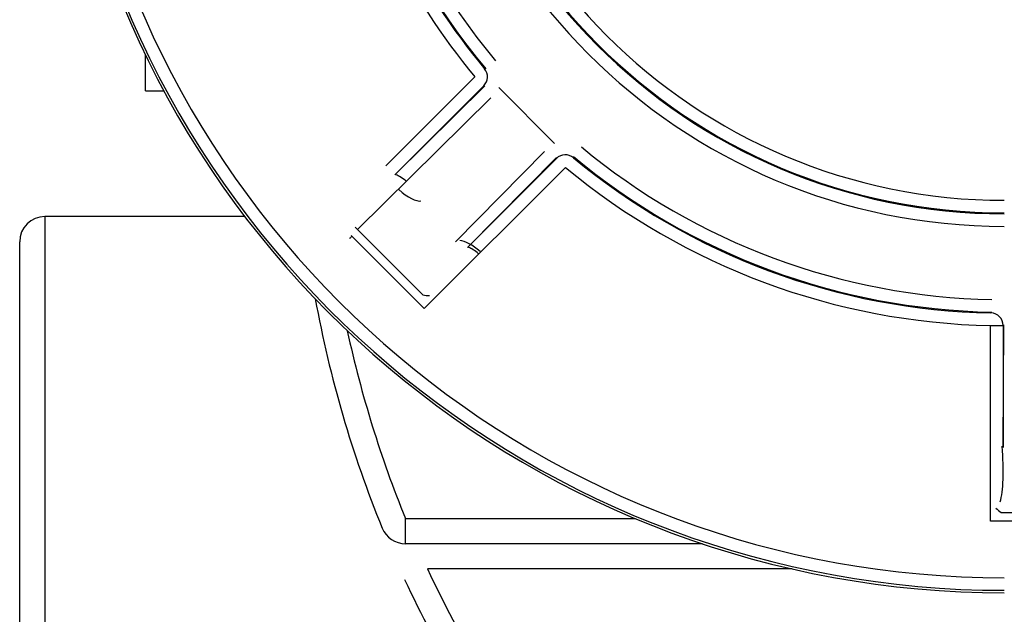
# Model space of a CAD drawing. Header units: inches. Extents: x 136.3 to 172.2, y 89.4 to 124.6.
# Tile 2 of 12: x 139.1 to 148.9, y 97.3 to 103.2. Entities that reach past the tile are written whole.
import ezdxf

# ---------------------------------------------------------------- set-up
doc = ezdxf.new("R2010")
doc.units = ezdxf.units.IN
doc.header["$MEASUREMENT"] = 0
doc.layers.add('N0', color=255, linetype='Continuous')

msp = doc.modelspace()

# ---------------------------------------------------------------- linework, layer by layer
at = {"layer": 'N0', "color": 255}
for p, q in [((140.3378, 102.5074), (140.3378, 102.8649)), ((142.7378, 101.7572), (143.6272, 102.6467)), ((143.7161, 102.5579), (142.8266, 101.6684)), ((142.8266, 101.6684), (143.7271, 102.5574)), ((140.3378, 102.5074), (140.5208, 102.5074)), ((143.8667, 102.5397), (144.424, 101.9824)), ((143.7851, 102.4378), (142.4534, 101.1231)), ((143.4332, 101.0003), (144.3222, 101.9008)), ((144.4418, 101.8427), (143.5528, 100.9422)), ((143.5528, 100.9422), (144.4423, 101.8317)), ((144.5311, 101.7429), (143.1209, 100.3326)), ((141.3308, 101.2512), (139.3328, 101.2512)), ((139.3328, 101.2512), (139.3328, 96.7287)), ((142.4534, 101.1231), (143.1076, 100.4688)), ((139.0815, 96.9799), (139.0815, 100.9999)), ((143.1209, 100.3326), (142.3916, 101.0619)), ((148.7777, 100.1636), (148.9033, 100.1636)), ((148.7777, 98.2108), (148.7777, 100.1636)), ((148.9033, 98.9473), (148.9112, 100.1713)), ((148.9033, 100.1636), (148.9033, 98.9473)), ((142.9344, 97.9849), (142.9344, 98.2362)), ((142.9344, 98.2362), (145.2301, 98.2362)), ((148.8834, 98.2978), (149.9503, 98.2978)), ((150.056, 98.2108), (148.7777, 98.2108)), ((145.8991, 97.9849), (142.9344, 97.9849)), ((146.7969, 97.7337), (143.1538, 97.7337))]:
    msp.add_line(p, q, dxfattribs=at)
for points in [[(143.3868, 107.03, 2.052268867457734e-289, 2.052268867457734e-289, 0.067577), (143.4875, 105.9478, 2.052268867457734e-289, 2.052268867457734e-289, 0.048952), (143.8021, 104.9121, 2.052268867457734e-289, 2.052268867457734e-289, 0.049703), (144.3133, 103.9554, 2.052268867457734e-289, 2.052268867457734e-289, 0.048458), (145.0016, 103.1166, 2.052268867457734e-289, 2.052268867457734e-289, 0.049587), (145.8408, 102.4286, 2.052268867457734e-289, 2.052268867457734e-289, 0.048097), (146.7956, 101.9164, 2.052268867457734e-289, 2.052268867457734e-289, 0.049394), (147.8346, 101.6019, 2.052268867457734e-289, 2.052268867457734e-289, 0.043509), (148.9143, 101.5024, 2.052268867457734e-289, 2.052268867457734e-289, 0)], [(148.9143, 101.6202, 2.052268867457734e-289, 2.052268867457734e-289, -0.070535), (147.8571, 101.7164, 2.052268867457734e-289, 2.052268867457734e-289, -0.049872), (146.8405, 102.0256, 2.052268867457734e-289, 2.052268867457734e-289, -0.048016), (145.9063, 102.5259, 2.052268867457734e-289, 2.052268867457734e-289, -0.049369), (145.0846, 103.2004, 2.052268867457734e-289, 2.052268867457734e-289, -0.048987), (144.4108, 104.021, 2.052268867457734e-289, 2.052268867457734e-289, -0.048968), (143.9107, 104.9572, 2.052268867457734e-289, 2.052268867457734e-289, -0.049574), (143.603, 105.9714, 2.052268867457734e-289, 2.052268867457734e-289, -0.041686), (143.5046, 107.03, 2.052268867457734e-289, 2.052268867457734e-289, 0)], [(143.8324, 102.8067, 2.052268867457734e-289, 2.052268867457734e-289, 0), (143.8138, 102.7912, 2.052268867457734e-289, 2.052268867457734e-289, 0), (143.7958, 102.7763, 2.052268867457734e-289, 2.052268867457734e-289, 0), (143.7793, 102.7626, 2.052268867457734e-289, 2.052268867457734e-289, 0), (143.7647, 102.7504, 2.052268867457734e-289, 2.052268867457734e-289, 0), (143.7527, 102.7405, 2.052268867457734e-289, 2.052268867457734e-289, 0), (143.7436, 102.7329, 2.052268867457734e-289, 2.052268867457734e-289, 0), (143.7379, 102.7282, 2.052268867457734e-289, 2.052268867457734e-289, 0), (143.7358, 102.7264, 2.052268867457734e-289, 2.052268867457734e-289, 0)], [(143.8324, 102.8067, 2.052268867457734e-289, 2.052268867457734e-289, -0.850188), (143.8538, 102.7798, 2.052268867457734e-289, 2.052268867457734e-289, -0.068437), (143.875, 102.7447, 2.052268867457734e-289, 2.052268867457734e-289, -0.059671), (143.8911, 102.6892, 2.052268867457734e-289, 2.052268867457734e-289, -0.049917), (143.8949, 102.636, 2.052268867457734e-289, 2.052268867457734e-289, -0.061977), (143.8891, 102.5942, 2.052268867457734e-289, 2.052268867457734e-289, -0.04512), (143.8792, 102.5691, 2.052268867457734e-289, 2.052268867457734e-289, -0.348944), (143.8667, 102.5397, 2.052268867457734e-289, 2.052268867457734e-289, 0)], [(143.6272, 102.6467, 2.052268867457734e-289, 2.052268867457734e-289, 0), (143.6459, 102.6622, 2.052268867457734e-289, 2.052268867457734e-289, 0), (143.6639, 102.6771, 2.052268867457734e-289, 2.052268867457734e-289, 0), (143.6804, 102.6908, 2.052268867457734e-289, 2.052268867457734e-289, 0), (143.695, 102.7029, 2.052268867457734e-289, 2.052268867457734e-289, 0), (143.7071, 102.7129, 2.052268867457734e-289, 2.052268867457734e-289, 0), (143.7161, 102.7204, 2.052268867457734e-289, 2.052268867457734e-289, 0), (143.7218, 102.7251, 2.052268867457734e-289, 2.052268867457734e-289, 0), (143.7239, 102.7269, 2.052268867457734e-289, 2.052268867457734e-289, 0)], [(143.7239, 102.7269, 2.052268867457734e-289, 2.052268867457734e-289, 0.999873), (143.7252, 102.7268, 2.052268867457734e-289, 2.052268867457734e-289, 0.000021), (143.7268, 102.7268, 2.052268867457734e-289, 2.052268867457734e-289, 0.000066), (143.7288, 102.7267, 2.052268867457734e-289, 2.052268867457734e-289, 0.000075), (143.7307, 102.7266, 2.052268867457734e-289, 2.052268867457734e-289, 0.000026), (143.7324, 102.7266, 2.052268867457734e-289, 2.052268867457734e-289, -0.000042), (143.7343, 102.7265, 2.052268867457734e-289, 2.052268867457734e-289, 0.000031), (143.7358, 102.7264, 2.052268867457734e-289, 2.052268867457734e-289, 0)], [(143.7576, 102.6042, 2.052268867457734e-289, 2.052268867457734e-289, 0.95569), (143.7633, 102.6209, 2.052268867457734e-289, 2.052268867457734e-289, 0.061224), (143.7668, 102.6429, 2.052268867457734e-289, 2.052268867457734e-289, 0.049925), (143.7655, 102.6661, 2.052268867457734e-289, 2.052268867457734e-289, 0.03117), (143.762, 102.6815, 2.052268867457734e-289, 2.052268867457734e-289, 0.031366), (143.7571, 102.6954, 2.052268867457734e-289, 2.052268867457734e-289, 0.066077), (143.7472, 102.7122, 2.052268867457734e-289, 2.052268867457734e-289, 0.838159), (143.7358, 102.7264, 2.052268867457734e-289, 2.052268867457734e-289, 0)], [(143.6272, 102.6467, 2.052268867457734e-289, 2.052268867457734e-289, 0), (143.6444, 102.6296, 2.052268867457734e-289, 2.052268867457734e-289, 0), (143.6609, 102.6131, 2.052268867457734e-289, 2.052268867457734e-289, 0), (143.6761, 102.5978, 2.052268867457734e-289, 2.052268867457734e-289, 0), (143.6895, 102.5845, 2.052268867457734e-289, 2.052268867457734e-289, 0), (143.7006, 102.5734, 2.052268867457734e-289, 2.052268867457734e-289, 0), (143.7089, 102.5651, 2.052268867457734e-289, 2.052268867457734e-289, 0), (143.7141, 102.5599, 2.052268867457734e-289, 2.052268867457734e-289, 0), (143.7161, 102.5579, 2.052268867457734e-289, 2.052268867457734e-289, 0)], [(143.7271, 102.5574, 2.052268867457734e-289, 2.052268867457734e-289, 0.000053), (143.7256, 102.5575, 2.052268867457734e-289, 2.052268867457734e-289, -0.000002), (143.7241, 102.5575, 2.052268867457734e-289, 2.052268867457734e-289, -0.000047), (143.7224, 102.5576, 2.052268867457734e-289, 2.052268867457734e-289, -0.000073), (143.7207, 102.5577, 2.052268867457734e-289, 2.052268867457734e-289, -0.000039), (143.719, 102.5578, 2.052268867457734e-289, 2.052268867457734e-289, 0.000017), (143.7174, 102.5578, 2.052268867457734e-289, 2.052268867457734e-289, -0.000039), (143.7161, 102.5579, 2.052268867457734e-289, 2.052268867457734e-289, 0)], [(143.7851, 102.4378, 2.052268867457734e-289, 2.052268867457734e-289, 0), (143.7687, 102.4557, 2.052268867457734e-289, 2.052268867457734e-289, 0), (143.754, 102.474, 2.052268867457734e-289, 2.052268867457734e-289, 0), (143.7416, 102.4921, 2.052268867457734e-289, 2.052268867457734e-289, 0), (143.732, 102.5093, 2.052268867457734e-289, 2.052268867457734e-289, 0), (143.7256, 102.525, 2.052268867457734e-289, 2.052268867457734e-289, 0), (143.7226, 102.5386, 2.052268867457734e-289, 2.052268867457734e-289, 0), (143.7231, 102.5495, 2.052268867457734e-289, 2.052268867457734e-289, 0), (143.7271, 102.5574, 2.052268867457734e-289, 2.052268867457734e-289, 0)], [(143.7271, 102.5574, 2.052268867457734e-289, 2.052268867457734e-289, 0.019579), (143.732, 102.5632, 2.052268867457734e-289, 2.052268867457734e-289, -0.0283), (143.7381, 102.57, 2.052268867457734e-289, 2.052268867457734e-289, 0.015028), (143.7438, 102.5758, 2.052268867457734e-289, 2.052268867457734e-289, 0.05048), (143.7493, 102.5833, 2.052268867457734e-289, 2.052268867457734e-289, 0.042715), (143.7533, 102.5918, 2.052268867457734e-289, 2.052268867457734e-289, 0.013319), (143.7558, 102.5995, 2.052268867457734e-289, 2.052268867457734e-289, 0.932832), (143.7576, 102.6042, 2.052268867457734e-289, 2.052268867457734e-289, 0)], [(143.8512, 102.55, 2.052268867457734e-289, 2.052268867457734e-289, -0.009209), (143.837, 102.5558, 2.052268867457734e-289, 2.052268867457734e-289, -0.005606), (143.823, 102.5613, 2.052268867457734e-289, 2.052268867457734e-289, -0.013398), (143.8071, 102.5683, 2.052268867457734e-289, 2.052268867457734e-289, -0.010537), (143.7926, 102.5756, 2.052268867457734e-289, 2.052268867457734e-289, -0.012997), (143.778, 102.5838, 2.052268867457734e-289, 2.052268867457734e-289, -0.027653), (143.765, 102.5924, 2.052268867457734e-289, 2.052268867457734e-289, -0.136798), (143.7576, 102.6042, 2.052268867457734e-289, 2.052268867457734e-289, 0)], [(140.4008, 101.2512, 2.052268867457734e-289, 2.052268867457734e-289, -0.987782), (140.3856, 101.3793, 2.052268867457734e-289, 2.052268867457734e-289, -0.010491), (140.3659, 101.5815, 2.052268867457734e-289, 2.052268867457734e-289, -0.005507), (140.3541, 101.7612, 2.052268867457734e-289, 2.052268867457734e-289, -0.005576), (140.3455, 101.9549, 2.052268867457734e-289, 2.052268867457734e-289, -0.005667), (140.3413, 102.1611, 2.052268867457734e-289, 2.052268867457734e-289, -0.001184), (140.3403, 102.3241, 2.052268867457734e-289, 2.052268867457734e-289, -0.004684), (140.3378, 102.5074, 2.052268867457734e-289, 2.052268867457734e-289, 0)], [(143.8512, 102.55, 2.052268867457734e-289, 2.052268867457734e-289, -0.88252), (143.8458, 102.5322, 2.052268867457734e-289, 2.052268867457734e-289, -0.014482), (143.8418, 102.5163, 2.052268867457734e-289, 2.052268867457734e-289, -0.04026), (143.8353, 102.4988, 2.052268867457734e-289, 2.052268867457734e-289, -0.056071), (143.8252, 102.4827, 2.052268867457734e-289, 2.052268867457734e-289, -0.028312), (143.8133, 102.4695, 2.052268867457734e-289, 2.052268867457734e-289, 0.012036), (143.7999, 102.4558, 2.052268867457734e-289, 2.052268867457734e-289, -0.010089), (143.7851, 102.4378, 2.052268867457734e-289, 2.052268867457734e-289, 0)], [(143.8667, 102.5397, 2.052268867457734e-289, 2.052268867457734e-289, 0.018525), (143.8648, 102.5413, 2.052268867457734e-289, 2.052268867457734e-289, -0.025545), (143.8626, 102.5433, 2.052268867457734e-289, 2.052268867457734e-289, 0.013461), (143.8606, 102.5452, 2.052268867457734e-289, 2.052268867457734e-289, 0.044758), (143.8582, 102.547, 2.052268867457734e-289, 2.052268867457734e-289, 0.043423), (143.8554, 102.5484, 2.052268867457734e-289, 2.052268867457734e-289, 0.014049), (143.8529, 102.5493, 2.052268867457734e-289, 2.052268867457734e-289, 0.927806), (143.8512, 102.55, 2.052268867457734e-289, 2.052268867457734e-289, 0)], [(140.5823, 102.4091, 2.052268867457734e-289, 2.052268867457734e-289, 0.030014), (140.5845, 102.2467, 2.052268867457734e-289, 2.052268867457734e-289, 0.002259), (140.5856, 102.0899, 2.052268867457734e-289, 2.052268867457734e-289, 0.00628), (140.5904, 101.9007, 2.052268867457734e-289, 2.052268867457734e-289, 0.005445), (140.5992, 101.7254, 2.052268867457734e-289, 2.052268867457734e-289, 0.005905), (140.6108, 101.563, 2.052268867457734e-289, 2.052268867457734e-289, 0.009091), (140.6302, 101.375, 2.052268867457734e-289, 2.052268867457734e-289, 0.986538), (140.6445, 101.2512, 2.052268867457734e-289, 2.052268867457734e-289, 0)], [(144.3222, 101.9008, 2.052268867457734e-289, 2.052268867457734e-289, -0.668079), (144.3377, 101.9154, 2.052268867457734e-289, 2.052268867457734e-289, -0.008314), (144.3465, 101.9247, 2.052268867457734e-289, 2.052268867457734e-289, -0.026169), (144.3573, 101.9348, 2.052268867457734e-289, 2.052268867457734e-289, -0.049118), (144.371, 101.9442, 2.052268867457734e-289, 2.052268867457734e-289, -0.047542), (144.3912, 101.9525, 2.052268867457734e-289, 2.052268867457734e-289, -0.007491), (144.4091, 101.9575, 2.052268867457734e-289, 2.052268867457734e-289, -0.006543), (144.4344, 101.9668, 2.052268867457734e-289, 2.052268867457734e-289, 0)], [(144.424, 101.9824, 2.052268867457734e-289, 2.052268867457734e-289, 0.993632), (144.464, 101.9997, 2.052268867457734e-289, 2.052268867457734e-289, -0.049097), (144.5016, 102.0084, 2.052268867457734e-289, 2.052268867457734e-289, -0.045862), (144.5467, 102.01, 2.052268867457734e-289, 2.052268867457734e-289, -0.038441), (144.5908, 102.0044, 2.052268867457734e-289, 2.052268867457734e-289, -0.06571), (144.6302, 101.9915, 2.052268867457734e-289, 2.052268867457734e-289, -0.061816), (144.6584, 101.972, 2.052268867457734e-289, 2.052268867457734e-289, -0.058645), (144.6911, 101.948, 2.052268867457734e-289, 2.052268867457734e-289, 0)], [(144.4344, 101.9668, 2.052268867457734e-289, 2.052268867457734e-289, 0.018022), (144.4332, 101.969, 2.052268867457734e-289, 2.052268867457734e-289, -0.02501), (144.432, 101.9717, 2.052268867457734e-289, 2.052268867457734e-289, 0.013951), (144.4309, 101.9742, 2.052268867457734e-289, 2.052268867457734e-289, 0.044532), (144.4293, 101.9769, 2.052268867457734e-289, 2.052268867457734e-289, 0.040263), (144.4273, 101.9792, 2.052268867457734e-289, 2.052268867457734e-289, 0.01277), (144.4254, 101.981, 2.052268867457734e-289, 2.052268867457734e-289, 0.93142), (144.424, 101.9824, 2.052268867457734e-289, 2.052268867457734e-289, 0)], [(144.4344, 101.9668, 2.052268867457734e-289, 2.052268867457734e-289, 0.009215), (144.4401, 101.9526, 2.052268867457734e-289, 2.052268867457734e-289, 0.005608), (144.4457, 101.9386, 2.052268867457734e-289, 2.052268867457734e-289, 0.013405), (144.4527, 101.9228, 2.052268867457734e-289, 2.052268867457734e-289, 0.010532), (144.46, 101.9083, 2.052268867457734e-289, 2.052268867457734e-289, 0.012968), (144.4682, 101.8937, 2.052268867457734e-289, 2.052268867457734e-289, 0.027676), (144.4768, 101.8806, 2.052268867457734e-289, 2.052268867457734e-289, 0.152565), (144.4885, 101.8732, 2.052268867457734e-289, 2.052268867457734e-289, 0)], [(144.3222, 101.9008, 2.052268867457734e-289, 2.052268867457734e-289, 0), (144.34, 101.8843, 2.052268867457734e-289, 2.052268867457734e-289, 0), (144.3583, 101.8696, 2.052268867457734e-289, 2.052268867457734e-289, 0), (144.3764, 101.8572, 2.052268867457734e-289, 2.052268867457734e-289, 0), (144.3937, 101.8477, 2.052268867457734e-289, 2.052268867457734e-289, 0), (144.4094, 101.8412, 2.052268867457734e-289, 2.052268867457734e-289, 0), (144.4229, 101.8382, 2.052268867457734e-289, 2.052268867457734e-289, 0), (144.4339, 101.8387, 2.052268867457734e-289, 2.052268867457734e-289, 0), (144.4418, 101.8427, 2.052268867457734e-289, 2.052268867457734e-289, 0)], [(144.4885, 101.8732, 2.052268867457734e-289, 2.052268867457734e-289, 0.030992), (144.4821, 101.8702, 2.052268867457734e-289, 2.052268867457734e-289, -0.009499), (144.4744, 101.8673, 2.052268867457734e-289, 2.052268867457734e-289, 0.026391), (144.4666, 101.864, 2.052268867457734e-289, 2.052268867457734e-289, 0.052251), (144.459, 101.8593, 2.052268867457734e-289, 2.052268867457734e-289, 0.033565), (144.4526, 101.8534, 2.052268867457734e-289, 2.052268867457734e-289, -0.001113), (144.4473, 101.8478, 2.052268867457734e-289, 2.052268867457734e-289, 0.063301), (144.4418, 101.8427, 2.052268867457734e-289, 2.052268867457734e-289, 0)], [(144.6108, 101.8514, 2.052268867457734e-289, 2.052268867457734e-289, 0.079661), (144.5936, 101.8641, 2.052268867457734e-289, 2.052268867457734e-289, 0.053355), (144.5814, 101.8725, 2.052268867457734e-289, 2.052268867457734e-289, 0.050896), (144.5658, 101.8786, 2.052268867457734e-289, 2.052268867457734e-289, 0.033131), (144.5489, 101.8823, 2.052268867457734e-289, 2.052268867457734e-289, 0.040502), (144.5325, 101.8835, 2.052268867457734e-289, 2.052268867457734e-289, 0.077697), (144.5122, 101.8801, 2.052268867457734e-289, 2.052268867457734e-289, 0.042094), (144.4885, 101.8732, 2.052268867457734e-289, 2.052268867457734e-289, 0)], [(144.6911, 101.948, 2.052268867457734e-289, 2.052268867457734e-289, 0), (144.6756, 101.9294, 2.052268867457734e-289, 2.052268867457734e-289, 0), (144.6607, 101.9115, 2.052268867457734e-289, 2.052268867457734e-289, 0), (144.6469, 101.8949, 2.052268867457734e-289, 2.052268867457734e-289, 0), (144.6348, 101.8803, 2.052268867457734e-289, 2.052268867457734e-289, 0), (144.6248, 101.8683, 2.052268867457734e-289, 2.052268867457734e-289, 0), (144.6173, 101.8593, 2.052268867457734e-289, 2.052268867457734e-289, 0), (144.6126, 101.8536, 2.052268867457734e-289, 2.052268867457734e-289, 0), (144.6108, 101.8514, 2.052268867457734e-289, 2.052268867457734e-289, 0)], [(144.4423, 101.8317, 2.052268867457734e-289, 2.052268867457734e-289, -0.000038), (144.4422, 101.8331, 2.052268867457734e-289, 2.052268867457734e-289, 0.000017), (144.4421, 101.8347, 2.052268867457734e-289, 2.052268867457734e-289, -0.000037), (144.4421, 101.8363, 2.052268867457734e-289, 2.052268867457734e-289, -0.000071), (144.442, 101.8381, 2.052268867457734e-289, 2.052268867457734e-289, -0.000045), (144.4419, 101.8398, 2.052268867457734e-289, 2.052268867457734e-289, -0.000002), (144.4418, 101.8412, 2.052268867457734e-289, 2.052268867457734e-289, 0.000062), (144.4418, 101.8427, 2.052268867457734e-289, 2.052268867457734e-289, 0)], [(144.5311, 101.7429, 2.052268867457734e-289, 2.052268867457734e-289, 0), (144.5139, 101.76, 2.052268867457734e-289, 2.052268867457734e-289, 0), (144.4974, 101.7765, 2.052268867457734e-289, 2.052268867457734e-289, 0), (144.4822, 101.7917, 2.052268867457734e-289, 2.052268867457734e-289, 0), (144.4688, 101.8051, 2.052268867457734e-289, 2.052268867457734e-289, 0), (144.4578, 101.8162, 2.052268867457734e-289, 2.052268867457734e-289, 0), (144.4495, 101.8245, 2.052268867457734e-289, 2.052268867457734e-289, 0), (144.4442, 101.8297, 2.052268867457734e-289, 2.052268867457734e-289, 0), (144.4423, 101.8317, 2.052268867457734e-289, 2.052268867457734e-289, 0)], [(144.5311, 101.7429, 2.052268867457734e-289, 2.052268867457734e-289, 0), (144.5466, 101.7615, 2.052268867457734e-289, 2.052268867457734e-289, 0), (144.5614, 101.7795, 2.052268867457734e-289, 2.052268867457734e-289, 0), (144.5752, 101.7961, 2.052268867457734e-289, 2.052268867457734e-289, 0), (144.5873, 101.8107, 2.052268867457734e-289, 2.052268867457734e-289, 0), (144.5973, 101.8227, 2.052268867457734e-289, 2.052268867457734e-289, 0), (144.6048, 101.8317, 2.052268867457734e-289, 2.052268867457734e-289, 0), (144.6095, 101.8374, 2.052268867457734e-289, 2.052268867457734e-289, 0), (144.6113, 101.8396, 2.052268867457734e-289, 2.052268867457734e-289, 0)], [(144.6108, 101.8514, 2.052268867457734e-289, 2.052268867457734e-289, 0.999869), (144.6109, 101.8502, 2.052268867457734e-289, 2.052268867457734e-289, 0.000022), (144.6109, 101.8486, 2.052268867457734e-289, 2.052268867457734e-289, 0.000067), (144.611, 101.8466, 2.052268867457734e-289, 2.052268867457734e-289, 0.000077), (144.6111, 101.8447, 2.052268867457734e-289, 2.052268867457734e-289, 0.000027), (144.6111, 101.843, 2.052268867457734e-289, 2.052268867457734e-289, -0.000043), (144.6112, 101.8411, 2.052268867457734e-289, 2.052268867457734e-289, 0.000032), (144.6113, 101.8396, 2.052268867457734e-289, 2.052268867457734e-289, 0)], [(142.7378, 101.7572, 2.052268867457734e-289, 2.052268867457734e-289, 0), (142.7549, 101.7401, 2.052268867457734e-289, 2.052268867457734e-289, 0), (142.7714, 101.7236, 2.052268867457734e-289, 2.052268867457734e-289, 0), (142.7866, 101.7084, 2.052268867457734e-289, 2.052268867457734e-289, 0), (142.8, 101.695, 2.052268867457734e-289, 2.052268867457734e-289, 0), (142.8111, 101.6839, 2.052268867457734e-289, 2.052268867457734e-289, 0), (142.8194, 101.6756, 2.052268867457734e-289, 2.052268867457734e-289, 0), (142.8246, 101.6704, 2.052268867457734e-289, 2.052268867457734e-289, 0), (142.8266, 101.6684, 2.052268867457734e-289, 2.052268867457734e-289, 0)], [(142.3794, 101.1403, 2.052268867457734e-289, 2.052268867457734e-289, 0), (142.3861, 101.1412, 2.052268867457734e-289, 2.052268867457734e-289, 0), (142.3928, 101.142, 2.052268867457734e-289, 2.052268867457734e-289, 0), (142.3995, 101.1429, 2.052268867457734e-289, 2.052268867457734e-289, 0), (142.4062, 101.1438, 2.052268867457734e-289, 2.052268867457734e-289, 0), (142.4127, 101.1446, 2.052268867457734e-289, 2.052268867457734e-289, 0), (142.4192, 101.1454, 2.052268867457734e-289, 2.052268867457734e-289, 0), (142.4255, 101.1463, 2.052268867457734e-289, 2.052268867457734e-289, 0), (142.4317, 101.1471, 2.052268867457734e-289, 2.052268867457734e-289, 0)], [(142.3916, 101.0619, 2.052268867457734e-289, 2.052268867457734e-289, 0.99799), (142.3907, 101.0673, 2.052268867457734e-289, 2.052268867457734e-289, 0.002811), (142.3885, 101.08, 2.052268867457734e-289, 2.052268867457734e-289, -0.002094), (142.3864, 101.0918, 2.052268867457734e-289, 2.052268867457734e-289, -0.005259), (142.3843, 101.105, 2.052268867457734e-289, 2.052268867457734e-289, -0.003661), (142.3824, 101.1178, 2.052268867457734e-289, 2.052268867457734e-289, 0.000001), (142.3809, 101.1291, 2.052268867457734e-289, 2.052268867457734e-289, -0.003943), (142.3794, 101.1403, 2.052268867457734e-289, 2.052268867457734e-289, 0)], [(142.4317, 101.1471, 2.052268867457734e-289, 2.052268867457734e-289, -0.001984), (142.426, 101.1346, 2.052268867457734e-289, 2.052268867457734e-289, -0.000104), (142.4204, 101.1226, 2.052268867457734e-289, 2.052268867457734e-289, -0.001678), (142.4139, 101.1085, 2.052268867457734e-289, 2.052268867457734e-289, -0.00218), (142.4072, 101.0943, 2.052268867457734e-289, 2.052268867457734e-289, -0.000802), (142.401, 101.0815, 2.052268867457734e-289, 2.052268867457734e-289, 0.001172), (142.3943, 101.0676, 2.052268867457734e-289, 2.052268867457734e-289, 0.999118), (142.3916, 101.0619, 2.052268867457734e-289, 2.052268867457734e-289, 0)], [(143.4332, 101.0003, 2.052268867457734e-289, 2.052268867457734e-289, 0), (143.4511, 100.9838, 2.052268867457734e-289, 2.052268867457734e-289, 0), (143.4694, 100.9691, 2.052268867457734e-289, 2.052268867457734e-289, 0), (143.4875, 100.9568, 2.052268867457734e-289, 2.052268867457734e-289, 0), (143.5047, 100.9472, 2.052268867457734e-289, 2.052268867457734e-289, 0), (143.5204, 100.9408, 2.052268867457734e-289, 2.052268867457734e-289, 0), (143.534, 100.9377, 2.052268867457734e-289, 2.052268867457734e-289, 0), (143.5449, 100.9382, 2.052268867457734e-289, 2.052268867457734e-289, 0), (143.5528, 100.9422, 2.052268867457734e-289, 2.052268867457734e-289, 0)], [(143.2497, 96.7287, 2.052268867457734e-289, 2.052268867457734e-289, 0.970042), (142.9163, 97.2682, 2.052268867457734e-289, 2.052268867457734e-289, -0.014743), (142.621, 97.8196, 2.052268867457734e-289, 2.052268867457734e-289, -0.01576), (142.3577, 98.3939, 2.052268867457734e-289, 2.052268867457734e-289, -0.015978), (142.1315, 98.9835, 2.052268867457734e-289, 2.052268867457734e-289, -0.016033), (141.9437, 99.5862, 2.052268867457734e-289, 2.052268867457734e-289, -0.016436), (141.7953, 100.1999, 2.052268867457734e-289, 2.052268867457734e-289, -0.016082), (141.6887, 100.8136, 2.052268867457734e-289, 2.052268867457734e-289, 0)], [(143.1191, 96.7236, 2.052268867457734e-289, 2.052268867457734e-289, 0.98461), (142.8541, 97.2106, 2.052268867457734e-289, 2.052268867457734e-289, -0.014942), (142.5804, 97.7922, 2.052268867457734e-289, 2.052268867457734e-289, -0.013793), (142.342, 98.3812, 2.052268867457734e-289, 2.052268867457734e-289, -0.012506), (142.1403, 98.9661, 2.052268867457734e-289, 2.052268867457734e-289, -0.015145), (141.9679, 99.5772, 2.052268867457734e-289, 2.052268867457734e-289, -0.010241), (141.8234, 100.2026, 2.052268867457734e-289, 2.052268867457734e-289, 0.97305), (141.7369, 100.7608, 2.052268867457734e-289, 2.052268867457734e-289, 0)], [(143.1209, 100.3326, 2.052268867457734e-289, 2.052268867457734e-289, -0.998968), (143.1206, 100.3354, 2.052268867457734e-289, 2.052268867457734e-289, -0.000292), (143.1185, 100.3561, 2.052268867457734e-289, 2.052268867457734e-289, -0.000891), (143.116, 100.381, 2.052268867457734e-289, 2.052268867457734e-289, -0.000869), (143.1137, 100.4045, 2.052268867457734e-289, 2.052268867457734e-289, -0.000058), (143.1118, 100.4251, 2.052268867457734e-289, 2.052268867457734e-289, 0.000434), (143.1096, 100.4481, 2.052268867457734e-289, 2.052268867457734e-289, -0.000306), (143.1076, 100.4688, 2.052268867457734e-289, 2.052268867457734e-289, 0)], [(143.1757, 100.4622, 2.052268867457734e-289, 2.052268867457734e-289, 0.000229), (143.1674, 100.4426, 2.052268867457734e-289, 2.052268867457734e-289, -0.000323), (143.1581, 100.4207, 2.052268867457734e-289, 2.052268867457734e-289, 0.00004), (143.1497, 100.4011, 2.052268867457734e-289, 2.052268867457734e-289, 0.000646), (143.1402, 100.3788, 2.052268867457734e-289, 2.052268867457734e-289, 0.000675), (143.1302, 100.355, 2.052268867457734e-289, 2.052268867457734e-289, 0.000223), (143.122, 100.3354, 2.052268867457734e-289, 2.052268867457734e-289, 0.99922), (143.1209, 100.3326, 2.052268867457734e-289, 2.052268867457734e-289, 0)], [(148.7913, 100.4234, 2.052268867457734e-289, 2.052268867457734e-289, 0), (148.7908, 100.3992, 2.052268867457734e-289, 2.052268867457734e-289, 0), (148.7904, 100.3758, 2.052268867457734e-289, 2.052268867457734e-289, 0), (148.79, 100.3543, 2.052268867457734e-289, 2.052268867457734e-289, 0), (148.7896, 100.3354, 2.052268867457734e-289, 2.052268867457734e-289, 0), (148.7893, 100.3197, 2.052268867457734e-289, 2.052268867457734e-289, 0), (148.7891, 100.308, 2.052268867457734e-289, 2.052268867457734e-289, 0), (148.789, 100.3006, 2.052268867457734e-289, 2.052268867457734e-289, 0), (148.7889, 100.2978, 2.052268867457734e-289, 2.052268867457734e-289, 0)], [(148.7913, 100.4234, 2.052268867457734e-289, 2.052268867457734e-289, -0.85952), (148.8298, 100.4219, 2.052268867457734e-289, 2.052268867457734e-289, -0.075452), (148.8765, 100.4115, 2.052268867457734e-289, 2.052268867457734e-289, -0.048391), (148.9203, 100.3901, 2.052268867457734e-289, 2.052268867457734e-289, -0.042489), (148.9516, 100.367, 2.052268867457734e-289, 2.052268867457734e-289, -0.038189), (148.9745, 100.3438, 2.052268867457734e-289, 2.052268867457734e-289, -0.044027), (148.9912, 100.3198, 2.052268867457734e-289, 2.052268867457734e-289, -0.93508), (149.0036, 100.2988, 2.052268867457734e-289, 2.052268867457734e-289, 0)], [(148.7802, 100.2891, 2.052268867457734e-289, 2.052268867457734e-289, 0.999866), (148.7811, 100.2901, 2.052268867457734e-289, 2.052268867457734e-289, 0.000022), (148.7823, 100.2912, 2.052268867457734e-289, 2.052268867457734e-289, 0.000069), (148.7838, 100.2927, 2.052268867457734e-289, 2.052268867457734e-289, 0.000079), (148.7852, 100.2941, 2.052268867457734e-289, 2.052268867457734e-289, 0.000027), (148.7864, 100.2953, 2.052268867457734e-289, 2.052268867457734e-289, -0.000044), (148.7878, 100.2967, 2.052268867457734e-289, 2.052268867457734e-289, 0.000033), (148.7889, 100.2978, 2.052268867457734e-289, 2.052268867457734e-289, 0)], [(148.8877, 100.2468, 2.052268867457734e-289, 2.052268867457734e-289, -0.981293), (148.8776, 100.2602, 2.052268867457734e-289, 2.052268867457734e-289, 0.047194), (148.8635, 100.2742, 2.052268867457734e-289, 2.052268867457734e-289, 0.044843), (148.8489, 100.2839, 2.052268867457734e-289, 2.052268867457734e-289, 0.024516), (148.8373, 100.2895, 2.052268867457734e-289, 2.052268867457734e-289, 0.025474), (148.8257, 100.2938, 2.052268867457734e-289, 2.052268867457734e-289, 0.064485), (148.8074, 100.2972, 2.052268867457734e-289, 2.052268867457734e-289, 0.838779), (148.7889, 100.2978, 2.052268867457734e-289, 2.052268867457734e-289, 0)], [(148.7777, 100.1636, 2.052268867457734e-289, 2.052268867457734e-289, 0), (148.7782, 100.1878, 2.052268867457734e-289, 2.052268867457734e-289, 0), (148.7787, 100.2111, 2.052268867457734e-289, 2.052268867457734e-289, 0), (148.7791, 100.2326, 2.052268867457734e-289, 2.052268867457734e-289, 0), (148.7795, 100.2516, 2.052268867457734e-289, 2.052268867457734e-289, 0), (148.7798, 100.2672, 2.052268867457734e-289, 2.052268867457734e-289, 0), (148.78, 100.279, 2.052268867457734e-289, 2.052268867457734e-289, 0), (148.7802, 100.2864, 2.052268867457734e-289, 2.052268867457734e-289, 0), (148.7802, 100.2891, 2.052268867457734e-289, 2.052268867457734e-289, 0)], [(148.978, 100.2917, 2.052268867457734e-289, 2.052268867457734e-289, -0.008225), (148.9659, 100.2836, 2.052268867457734e-289, 2.052268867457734e-289, -0.003933), (148.9545, 100.2759, 2.052268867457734e-289, 2.052268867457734e-289, -0.011874), (148.9406, 100.2671, 2.052268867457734e-289, 2.052268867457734e-289, -0.010317), (148.9273, 100.2596, 2.052268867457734e-289, 2.052268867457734e-289, -0.011856), (148.9139, 100.2527, 2.052268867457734e-289, 2.052268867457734e-289, -0.026693), (148.8994, 100.2465, 2.052268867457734e-289, 2.052268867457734e-289, 0.569141), (148.8877, 100.2468, 2.052268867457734e-289, 2.052268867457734e-289, 0)], [(148.9112, 100.1713, 2.052268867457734e-289, 2.052268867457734e-289, 0.010308), (148.9102, 100.1894, 2.052268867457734e-289, 2.052268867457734e-289, 0.009039), (148.9104, 100.196, 2.052268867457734e-289, 2.052268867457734e-289, 0.025733), (148.9101, 100.2034, 2.052268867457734e-289, 2.052268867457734e-289, 0.042495), (148.9088, 100.2111, 2.052268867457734e-289, 2.052268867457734e-289, 0.062805), (148.9042, 100.2216, 2.052268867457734e-289, 2.052268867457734e-289, 0.029314), (148.8976, 100.2316, 2.052268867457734e-289, 2.052268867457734e-289, 0.065198), (148.8877, 100.2468, 2.052268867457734e-289, 2.052268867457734e-289, 0)], [(148.9112, 100.1713, 2.052268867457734e-289, 2.052268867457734e-289, 0.000076), (148.9101, 100.1702, 2.052268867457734e-289, 2.052268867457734e-289, -0.000008), (148.9091, 100.1692, 2.052268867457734e-289, 2.052268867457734e-289, -0.000063), (148.9079, 100.168, 2.052268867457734e-289, 2.052268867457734e-289, -0.000095), (148.9066, 100.1668, 2.052268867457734e-289, 2.052268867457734e-289, -0.000048), (148.9055, 100.1656, 2.052268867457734e-289, 2.052268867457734e-289, 0.000027), (148.9043, 100.1645, 2.052268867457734e-289, 2.052268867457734e-289, -0.000046), (148.9033, 100.1636, 2.052268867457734e-289, 2.052268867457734e-289, 0)], [(149.0368, 100.1278, 2.052268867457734e-289, 2.052268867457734e-289, 0), (149.0126, 100.1288, 2.052268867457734e-289, 2.052268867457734e-289, 0), (148.9892, 100.1313, 2.052268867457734e-289, 2.052268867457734e-289, 0), (148.9677, 100.1354, 2.052268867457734e-289, 2.052268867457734e-289, 0), (148.9487, 100.1408, 2.052268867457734e-289, 2.052268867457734e-289, 0), (148.9331, 100.1473, 2.052268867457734e-289, 2.052268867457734e-289, 0), (148.9214, 100.1548, 2.052268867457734e-289, 2.052268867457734e-289, 0), (148.914, 100.1629, 2.052268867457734e-289, 2.052268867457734e-289, 0), (148.9112, 100.1713, 2.052268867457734e-289, 2.052268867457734e-289, 0)], [(149.0289, 98.9038, 2.052268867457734e-289, 2.052268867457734e-289, 0), (149.0047, 98.9047, 2.052268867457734e-289, 2.052268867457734e-289, 0), (148.9813, 98.9073, 2.052268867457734e-289, 2.052268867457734e-289, 0), (148.9598, 98.9113, 2.052268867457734e-289, 2.052268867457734e-289, 0), (148.9408, 98.9168, 2.052268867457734e-289, 2.052268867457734e-289, 0), (148.9252, 98.9233, 2.052268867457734e-289, 2.052268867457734e-289, 0), (148.9135, 98.9308, 2.052268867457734e-289, 2.052268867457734e-289, 0), (148.9061, 98.9389, 2.052268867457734e-289, 2.052268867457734e-289, 0), (148.9033, 98.9473, 2.052268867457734e-289, 2.052268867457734e-289, 0)], [(148.7777, 98.2108, 2.052268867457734e-289, 2.052268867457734e-289, 0.999373), (148.7789, 98.2135, 2.052268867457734e-289, 2.052268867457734e-289, 0.000179), (148.7869, 98.2333, 2.052268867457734e-289, 2.052268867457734e-289, 0.000543), (148.7966, 98.2571, 2.052268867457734e-289, 2.052268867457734e-289, 0.000519), (148.8057, 98.2796, 2.052268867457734e-289, 2.052268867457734e-289, 0.000032), (148.8136, 98.2993, 2.052268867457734e-289, 2.052268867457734e-289, -0.00026), (148.8226, 98.3214, 2.052268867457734e-289, 2.052268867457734e-289, 0.000184), (148.8306, 98.3412, 2.052268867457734e-289, 2.052268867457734e-289, 0)], [(142.7018, 98.1412, 2.052268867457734e-289, 2.052268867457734e-289, 0), (142.7062, 98.1431, 2.052268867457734e-289, 2.052268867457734e-289, 0), (142.7195, 98.1485, 2.052268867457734e-289, 2.052268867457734e-289, 0), (142.741, 98.1572, 2.052268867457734e-289, 2.052268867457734e-289, 0), (142.7699, 98.169, 2.052268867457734e-289, 2.052268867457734e-289, 0), (142.8052, 98.1834, 2.052268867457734e-289, 2.052268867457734e-289, 0), (142.8454, 98.1998, 2.052268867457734e-289, 2.052268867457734e-289, 0), (142.889, 98.2176, 2.052268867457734e-289, 2.052268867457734e-289, 0), (142.9344, 98.2362, 2.052268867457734e-289, 2.052268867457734e-289, 0)], [(148.8834, 98.2978, 2.052268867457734e-289, 2.052268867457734e-289, -0.000291), (148.8673, 98.2845, 2.052268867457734e-289, 2.052268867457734e-289, 0.000412), (148.8495, 98.2697, 2.052268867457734e-289, 2.052268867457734e-289, -0.000055), (148.8336, 98.2566, 2.052268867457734e-289, 2.052268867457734e-289, -0.000826), (148.8154, 98.2415, 2.052268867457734e-289, 2.052268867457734e-289, -0.000847), (148.796, 98.2257, 2.052268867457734e-289, 2.052268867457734e-289, -0.000278), (148.7799, 98.2126, 2.052268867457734e-289, 2.052268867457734e-289, -0.99902), (148.7777, 98.2108, 2.052268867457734e-289, 2.052268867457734e-289, 0)], [(142.926, 97.6276, 2.052268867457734e-289, 2.052268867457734e-289, -0.002631), (142.8942, 97.6962, 2.052268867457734e-289, 2.052268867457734e-289, -0.002798), (142.8597, 97.7722, 2.052268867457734e-289, 2.052268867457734e-289, -0.001635), (142.8261, 97.8479, 2.052268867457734e-289, 2.052268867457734e-289, -0.001741), (142.7942, 97.9211, 2.052268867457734e-289, 2.052268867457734e-289, -0.00181), (142.7624, 97.9952, 2.052268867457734e-289, 2.052268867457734e-289, -0.001719), (142.7313, 98.0694, 2.052268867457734e-289, 2.052268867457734e-289, -0.00066), (142.7018, 98.1412, 2.052268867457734e-289, 2.052268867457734e-289, 0)], [(142.9344, 97.9849, 2.052268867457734e-289, 2.052268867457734e-289, -0.995489), (142.9641, 97.9488, 2.052268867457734e-289, 2.052268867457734e-289, 0.002329), (142.9921, 97.9152, 2.052268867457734e-289, 2.052268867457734e-289, 0.002291), (143.0243, 97.8774, 2.052268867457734e-289, 2.052268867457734e-289, 0.002644), (143.057, 97.8397, 2.052268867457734e-289, 2.052268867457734e-289, 0.005264), (143.0925, 97.7999, 2.052268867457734e-289, 2.052268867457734e-289, 0.002774), (143.1228, 97.7673, 2.052268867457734e-289, 2.052268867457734e-289, 0.003622), (143.1538, 97.7337, 2.052268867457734e-289, 2.052268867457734e-289, 0)], [(143.1538, 97.7337, 2.052268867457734e-289, 2.052268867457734e-289, 0), (143.1094, 97.713, 2.052268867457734e-289, 2.052268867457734e-289, 0), (143.0666, 97.6931, 2.052268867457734e-289, 2.052268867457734e-289, 0), (143.0273, 97.6747, 2.052268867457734e-289, 2.052268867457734e-289, 0), (142.9927, 97.6586, 2.052268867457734e-289, 2.052268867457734e-289, 0), (142.9644, 97.6455, 2.052268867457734e-289, 2.052268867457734e-289, 0), (142.9434, 97.6357, 2.052268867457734e-289, 2.052268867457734e-289, 0), (142.9304, 97.6296, 2.052268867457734e-289, 2.052268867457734e-289, 0), (142.926, 97.6276, 2.052268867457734e-289, 2.052268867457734e-289, 0)]]:
    msp.add_lwpolyline(points, format="xyseb", dxfattribs=at)
for centre, radius, start, end in [((148.9143, 107.03), 5.8759, 90, 270), ((148.9143, 107.03), 5.7503, 90, 270), ((148.9143, 107.03), 5.7415, 90, 270), ((148.9143, 107.03), 5.6159, 90, 270), ((148.9143, 107.03), 6.7333, 140.27233, 219.72767), ((148.9143, 107.03), 6.6077, 140.27233, 219.72767), ((148.9143, 107.03), 9.5344, 189.65355, 270), ((148.9143, 107.03), 9.5102, 189.53271, 270), ((148.9143, 107.03), 9.3846, 189.76367, 270), ((148.9143, 107.03), 6.8678, 193.39913, 219.66035), ((148.9143, 107.03), 6.7422, 193.39913, 219.66035), ((143.6272, 102.6467), 0.1257, 315.01847, 39.64182), ((144.5311, 101.7428), 0.1257, 50.35782, 134.98188), ((148.9143, 107.03), 6.6077, 230.27233, 268.93269), ((148.9143, 107.03), 6.7333, 230.27233, 268.93269), ((148.9143, 107.03), 6.7422, 230.33965, 268.86024), ((148.9143, 107.03), 6.8678, 230.33965, 268.86024), ((139.3328, 100.9999), 0.2513, 90, 180), ((142.705, 101.3721), 0.354, 219.47477, 224.70245), ((153.4029, 102.5074), 11.5576, 190.35502, 202.1961), ((143.1842, 100.9039), 0.4417, 260.01509, 268.89917), ((148.7777, 100.1635), 0.1257, 0.01984, 88.84038), ((153.4029, 102.5074), 11.3063, 192.23106, 202.1961), ((149.1368, 98.6595), 0.4416, 226.09995, 234.98517), ((142.9344, 98.2362), 0.2513, 202.1961, 270), ((153.4029, 102.5074), 11.3063, 204.97497, 210.73787), ((153.4029, 102.5074), 11.5576, 204.97497, 210.73787)]:
    msp.add_arc(centre, radius, start, end, dxfattribs=at)
for centre, major_axis, ratio, start_param, end_param in [((142.9239, 101.588), (0.0973, -0.0805), 0.184081, 1.5894, 2.884201), ((142.9239, 101.588), (0.1861, -0.1693), 0.346111, 4.730992, 6.025794), ((142.3963, 101.0572), (-0.0571, -0.0659), 0.026183, 1.217365, 1.570796), ((143.6193, 100.8311), (0.186, -0.1692), 0.368919, 1.58825, 2.707583), ((143.65, 100.8618), (0.0972, -0.0804), 0.18446, 1.58825, 2.707583), ((148.7777, 98.9591), (-0.0528, 0.6179), 0.18446, 3.575602, 4.694936)]:
    msp.add_ellipse(centre, major_axis=major_axis, ratio=ratio, start_param=start_param, end_param=end_param, dxfattribs=at)

doc.saveas('drawing.dxf')
